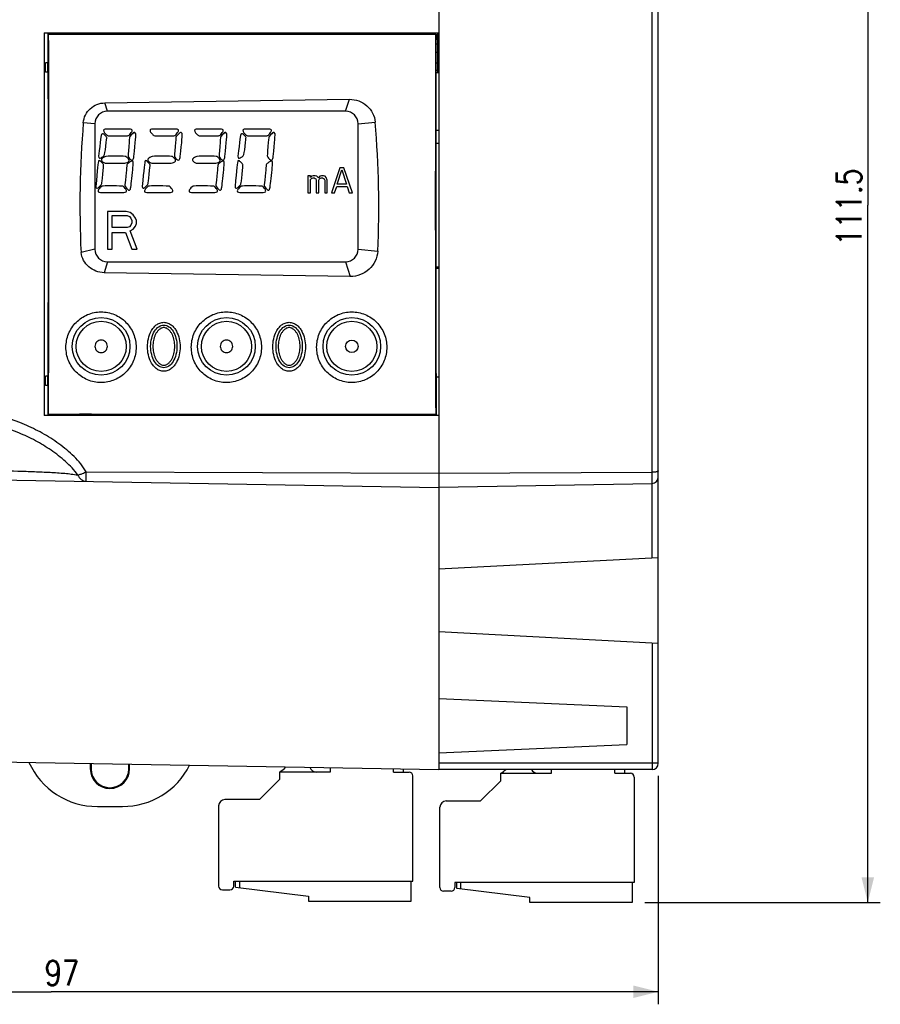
# Model space of a CAD drawing. Extents: x 0 to 594, y 0 to 420.
# Tile 4 of 17: x 250 to 319, y 151 to 230. Entities that reach past the tile are written whole.
import ezdxf

# ---------------------------------------------------------------- set-up
doc = ezdxf.new("R2010")
doc.units = 0
doc.header["$LTSCALE"] = 32.67
doc.layers.get('0').update_dxf_attribs({"linetype": 'CONTINUOUS'})
doc.layers.add('02___PRT_ALL_AXES', color=7, linetype='CONTINUOUS')
doc.layers.add('DESMOLDEO', color=7, linetype='CONTINUOUS')
doc.styles.get("Standard").update_dxf_attribs({"font": 'SIMPLEX.SHX', "width": 0.8})
doc.dimstyles.new('DIMSTYLE_1', dxfattribs={"dimtxt": 2, "dimasz": 2, "dimexe": 1, "dimexo": 1, "dimgap": 0.5, "dimtad": 1, "dimdec": 1, "dimtxsty": 'STANDARD', "dimblk": '_FILLED', "dimblk1": '_FILLED', "dimblk2": '_FILLED', "dimcen": 0.09, "dimazin": 3, "dimtp": 0.3, "dimtm": 0.3, "dimtfac": 1, "dimtdec": 1, "dimtofl": 0, "dimtmove": 0, "dimatfit": 3, "dimtolj": 1})
doc.dimstyles.new('DIMSTYLE_3', dxfattribs={"dimtxt": 2, "dimasz": 2, "dimexe": 1, "dimexo": 1, "dimgap": 0.5, "dimtad": 1, "dimdec": 0, "dimtxsty": 'STANDARD', "dimblk": '_FILLED', "dimblk1": '_FILLED', "dimblk2": '_FILLED', "dimcen": 0.09, "dimazin": 3, "dimtp": 0.3, "dimtm": 0.3, "dimtfac": 1, "dimtdec": 0, "dimtofl": 0, "dimtmove": 0, "dimatfit": 3, "dimtolj": 1})

# ---------------------------------------------------------------- blocks, each defined once
blk = doc.blocks.new('_FILLED')
at = {"color": 0, "linetype": 'BYBLOCK'}
blk.add_solid([(0, 0), (-1, 0.25), (-1, -0.25)], dxfattribs=at)
blk = doc.blocks.new('*D1')
at = {"color": 8}
for p, q in [((299.749, 270.527), (318.588, 270.527)), ((317.588, 270.527), (317.588, 214.902)), ((317.588, 159.277), (317.588, 214.902)), ((299.799, 159.277), (318.588, 159.277))]:
    blk.add_line(p, q, dxfattribs=at)
at = {"color": 8, "xscale": 2, "yscale": 2, "zscale": 2}
for p, rotation in [((317.588, 270.527), 90), ((317.588, 159.277), 270)]:
    blk.add_blockref('_FILLED', p, dxfattribs=dict(at, rotation=rotation))
at = {"color": 8, "insert": (315.088, 214.75), "char_height": 2, "width": 8, "attachment_point": 2, "rotation": 90}
blk.add_mtext('111.5', dxfattribs=at)
blk = doc.blocks.new('*D3')
at = {"color": 8}
for p, q in [((204.024, 170.877), (204.024, 151.151)), ((300.874, 169.377), (300.874, 151.151)), ((204.024, 152.151), (252.449, 152.151)), ((300.874, 152.151), (252.449, 152.151))]:
    blk.add_line(p, q, dxfattribs=at)
at = {"color": 8, "xscale": 2, "yscale": 2, "zscale": 2, "rotation": 180}
blk.add_blockref('_FILLED', (204.024, 152.151), dxfattribs=at)
at = {"color": 8, "xscale": 2, "yscale": 2, "zscale": 2}
blk.add_blockref('_FILLED', (300.874, 152.151), dxfattribs=at)
at = {"color": 8, "insert": (253.29, 154.651), "char_height": 2, "width": 3.2, "attachment_point": 2}
blk.add_mtext('97', dxfattribs=at)

msp = doc.modelspace()

# ---------------------------------------------------------------- linework, layer by layer
at = {"color": 7}
for p, q in [((300.874, 170.377), (300.874, 259.377)), ((300.383, 186.769), (300.383, 242.986)), ((282.184, 228.543), (282.184, 228.627)), ((283.277, 225.477), (283.277, 228.627)), ((283.374, 228.627), (283.374, 198.127)), ((283.277, 228.16), (283.139, 228.16)), ((283.136, 227.09), (283.277, 227.09)), ((283.277, 227.725), (283.138, 227.725)), ((251.974, 225.502), (251.974, 226.252)), ((252.174, 226.252), (251.974, 226.252)), ((252.174, 225.502), (252.174, 226.252)), ((283.134, 226.255), (283.277, 226.255)), ((252.174, 225.502), (251.974, 225.502)), ((283.277, 225.62), (283.132, 225.62)), ((256.709, 223.049), (276.231, 223.335)), ((256.924, 222.377), (256.709, 223.049)), ((275.924, 222.377), (276.231, 223.335)), ((275.924, 222.377), (256.924, 222.377)), ((255.924, 221.377), (255.001, 221.47)), ((276.924, 221.377), (278.289, 221.514)), ((255.924, 221.377), (255.924, 211.377)), ((258.772, 220.944), (256.732, 220.941)), ((262.477, 220.944), (260.436, 220.941)), ((266.034, 220.944), (263.993, 220.941)), ((269.885, 220.944), (267.845, 220.941)), ((276.924, 211.377), (276.924, 221.377)), ((283.374, 219.827), (283.123, 219.823)), ((283.374, 219.803), (283.123, 219.799)), ((275.466, 217.877), (274.799, 215.877)), ((275.258, 216.558), (275.633, 217.707)), ((275.799, 217.877), (275.466, 217.877)), ((275.633, 217.707), (276.008, 216.558)), ((276.466, 215.877), (275.799, 217.877)), ((273.133, 217.239), (272.924, 217.239)), ((272.924, 217.239), (272.924, 215.877)), ((273.133, 217.111), (273.133, 217.239)), ((273.216, 217.196), (273.133, 217.111)), ((273.133, 216.941), (273.216, 217.026)), ((273.133, 215.877), (273.133, 216.941)), ((273.341, 217.239), (273.216, 217.196)), ((273.216, 217.026), (273.341, 217.069)), ((273.508, 217.239), (273.341, 217.239)), ((273.341, 217.069), (273.424, 217.069)), ((273.424, 217.069), (273.508, 217.026)), ((273.633, 217.196), (273.508, 217.239)), ((273.508, 217.026), (273.549, 216.984)), ((273.549, 216.984), (273.591, 216.899)), ((273.591, 216.899), (273.591, 215.877)), ((273.758, 217.069), (273.633, 217.196)), ((273.883, 217.196), (273.758, 217.069)), ((273.799, 216.899), (273.841, 216.984)), ((273.799, 215.877), (273.799, 216.899)), ((273.841, 216.984), (273.883, 217.026)), ((274.008, 217.239), (273.883, 217.196)), ((273.883, 217.026), (273.966, 217.069)), ((273.966, 217.069), (274.091, 217.069)), ((274.174, 217.239), (274.008, 217.239)), ((274.091, 217.069), (274.174, 217.026)), ((274.299, 217.196), (274.174, 217.239)), ((274.174, 217.026), (274.216, 216.984)), ((274.216, 216.984), (274.258, 216.899)), ((274.258, 216.899), (274.258, 215.877)), ((274.383, 217.111), (274.299, 217.196)), ((274.466, 216.899), (274.383, 217.111)), ((274.466, 215.877), (274.466, 216.899)), ((275.049, 215.877), (275.216, 216.388)), ((275.216, 216.388), (276.049, 216.388)), ((276.008, 216.558), (275.258, 216.558)), ((276.049, 216.388), (276.216, 215.877)), ((272.924, 215.877), (273.133, 215.877)), ((273.591, 215.877), (273.799, 215.877)), ((274.258, 215.877), (274.466, 215.877)), ((274.799, 215.877), (275.049, 215.877)), ((276.216, 215.877), (276.466, 215.877)), ((258.424, 214.377), (256.924, 214.377)), ((256.924, 214.377), (256.924, 211.377)), ((257.299, 214.058), (258.487, 214.058)), ((257.299, 213.101), (257.299, 214.058)), ((258.737, 214.313), (258.424, 214.377)), ((258.487, 214.058), (258.674, 213.994)), ((258.674, 213.994), (258.799, 213.867)), ((258.987, 214.122), (258.737, 214.313)), ((258.799, 213.867), (258.862, 213.675)), ((258.862, 213.675), (258.862, 213.484)), ((259.174, 213.867), (258.987, 214.122)), ((259.237, 213.675), (259.174, 213.867)), ((259.237, 213.42), (259.237, 213.675)), ((258.487, 213.101), (257.299, 213.101)), ((258.674, 213.164), (258.487, 213.101)), ((258.799, 213.292), (258.674, 213.164)), ((258.737, 212.845), (258.987, 212.973)), ((259.299, 211.377), (258.737, 212.845)), ((258.862, 213.484), (258.799, 213.292)), ((258.987, 212.973), (259.174, 213.228)), ((259.174, 213.228), (259.237, 213.42)), ((257.299, 212.718), (258.362, 212.718)), ((257.299, 211.377), (257.299, 212.718)), ((258.362, 212.718), (258.862, 211.377)), ((255.924, 211.377), (254.817, 211.115)), ((256.924, 211.377), (257.299, 211.377)), ((258.862, 211.377), (259.299, 211.377)), ((276.924, 211.377), (278.488, 211.221)), ((256.924, 210.377), (256.662, 209.503)), ((256.924, 210.377), (275.924, 210.377)), ((275.924, 210.377), (276.298, 209.209)), ((283.374, 209.951), (283.123, 209.955)), ((283.374, 209.827), (283.123, 209.832)), ((276.298, 209.209), (256.662, 209.503)), ((252.174, 201.252), (251.974, 201.252)), ((251.974, 200.502), (251.974, 201.252)), ((252.174, 200.502), (252.174, 201.252)), ((283.374, 201.182), (283.14, 201.178)), ((252.174, 200.502), (251.974, 200.502)), ((255.223, 193.619), (283.374, 193.504)), ((283.374, 193.511), (300.383, 193.584)), ((240.607, 193.124), (283.374, 192.377)), ((283.374, 192.403), (300.383, 192.7)), ((283.374, 185.877), (300.874, 186.794)), ((283.374, 180.877), (300.874, 179.96)), ((300.383, 179.986), (300.383, 170.377)), ((283.374, 175.532), (298.374, 174.877)), ((298.374, 174.877), (298.374, 171.877)), ((283.374, 171.222), (298.374, 171.877)), ((274.699, 169.677), (270.649, 169.677)), ((270.649, 169.677), (270.649, 169.077)), ((274.699, 170.029), (274.699, 169.677)), ((279.749, 169.677), (279.749, 169.941)), ((279.749, 169.677), (280.999, 169.677)), ((280.549, 169.677), (280.549, 169.927)), ((300.874, 170.377), (283.374, 170.377)), ((300.374, 169.877), (283.374, 169.877)), ((292.349, 169.577), (292.349, 169.877)), ((297.399, 169.577), (297.399, 169.877)), ((298.199, 169.577), (298.199, 169.877)), ((269.049, 167.477), (270.649, 169.077)), ((281.299, 160.977), (281.299, 169.377)), ((286.699, 167.377), (288.299, 168.977)), ((288.299, 169.577), (292.349, 169.577)), ((288.299, 168.977), (288.299, 169.577)), ((297.399, 169.577), (298.649, 169.577)), ((298.949, 169.277), (298.949, 160.877)), ((269.049, 167.477), (266.299, 167.477)), ((283.949, 167.377), (286.699, 167.377)), ((265.799, 166.977), (265.799, 160.577)), ((283.449, 160.477), (283.449, 166.877)), ((266.099, 160.277), (266.699, 160.277)), ((266.999, 160.977), (281.299, 160.977)), ((266.999, 160.577), (266.999, 160.977)), ((267.149, 160.492), (267.149, 160.977)), ((267.149, 160.492), (272.975, 159.777)), ((267.449, 160.977), (267.449, 160.456)), ((281.149, 159.377), (281.149, 160.977)), ((298.949, 160.877), (284.649, 160.877)), ((284.649, 160.877), (284.649, 160.477)), ((284.799, 160.392), (284.799, 160.877)), ((290.625, 159.677), (284.799, 160.392)), ((285.099, 160.877), (285.099, 160.356)), ((298.799, 160.877), (298.799, 159.277)), ((272.975, 159.777), (272.979, 159.377)), ((284.349, 160.177), (283.749, 160.177)), ((290.629, 159.277), (290.625, 159.677)), ((272.979, 159.377), (281.149, 159.377)), ((298.799, 159.277), (290.629, 159.277))]:
    msp.add_line(p, q, dxfattribs=at)
for centre, radius in [((256.424, 203.627), 2.3), ((266.424, 203.627), 2.3), ((276.424, 203.627), 2.3), ((256.424, 203.627), 2), ((266.424, 203.627), 2), ((276.424, 203.627), 2), ((276.424, 203.627), 0.5)]:
    msp.add_circle(centre, radius, dxfattribs=at)
for centre, radius, start, end in [((256.924, 221.377), 1, 90, 180), ((275.924, 221.377), 1, 0, 90), ((256.924, 211.377), 1, 180, 270), ((275.924, 211.377), 1, 270, 360), ((300.374, 193.2), 0.5, 271, 360), ((269.922, 171.102), 1.6, 297.04932, 320.75665), ((273.622, 170.277), 0.6, 201.52223, 270), ((280.999, 169.377), 0.3, 0, 90), ((287.572, 171.002), 1.6, 297.04932, 315.28968), ((291.272, 170.177), 0.6, 210.03641, 270), ((300.374, 170.377), 0.5, 270, 360), ((298.649, 169.277), 0.3, 0, 90), ((266.299, 166.977), 0.5, 90, 180), ((283.949, 166.877), 0.5, 90, 180), ((266.099, 160.577), 0.3, 180, 270), ((266.699, 160.577), 0.3, 270, 360), ((283.749, 160.477), 0.3, 180, 270), ((284.349, 160.477), 0.3, 270, 360)]:
    msp.add_arc(centre, radius, start, end, dxfattribs=at)
for centre, major_axis, start_param, end_param in [((349.694, 214.877), (94.966, 0), 3.065778, 3.184837), ((186.712, 214.877), (91.863, 0), -0.043443, 0.078907)]:
    msp.add_ellipse(centre, major_axis=major_axis, ratio=0.9165, start_param=start_param, end_param=end_param, dxfattribs=at)
for points, knots in [([(255.001, 221.47), (255.018, 221.68), (255.135, 222.098), (255.525, 222.614), (256.072, 222.96), (256.498, 223.046), (256.709, 223.049)], [0, 0, 0, 0, 0.249628, 0.499508, 0.749689, 1, 1, 1, 1]), ([(276.231, 223.335), (276.482, 223.339), (276.989, 223.252), (277.648, 222.859), (278.123, 222.257), (278.268, 221.763), (278.289, 221.514)], [0, 0, 0, 0, 0.250466, 0.500577, 0.750335, 1, 1, 1, 1]), ([(256.662, 209.503), (256.441, 209.507), (255.997, 209.593), (255.418, 209.941), (254.992, 210.467), (254.848, 210.896), (254.817, 211.115)], [0, 0, 0, 0, 0.250095, 0.500166, 0.750129, 1, 1, 1, 1]), ([(278.488, 211.221), (278.475, 210.949), (278.337, 210.405), (277.835, 209.736), (277.122, 209.301), (276.571, 209.204), (276.298, 209.209)], [0, 0, 0, 0, 0.249893, 0.499769, 0.749792, 1, 1, 1, 1]), ([(253.616, 203.561), (253.616, 203.925), (253.76, 204.661), (254.377, 205.596), (255.308, 206.228), (256.413, 206.452), (257.519, 206.23), (258.453, 205.598), (259.072, 204.662), (259.216, 203.925), (259.216, 203.561)], [0, 0, 0, 0, 0.124454, 0.249223, 0.374343, 0.499692, 0.625121, 0.750443, 0.875452, 1, 1, 1, 1]), ([(263.616, 203.561), (263.616, 203.925), (263.76, 204.661), (264.377, 205.596), (265.308, 206.228), (266.413, 206.452), (267.519, 206.23), (268.453, 205.598), (269.072, 204.662), (269.216, 203.925), (269.216, 203.561)], [0, 0, 0, 0, 0.124456, 0.249226, 0.374345, 0.499693, 0.625119, 0.750441, 0.87545, 1, 1, 1, 1]), ([(273.616, 203.561), (273.616, 203.925), (273.76, 204.661), (274.377, 205.596), (275.308, 206.228), (276.413, 206.452), (277.519, 206.23), (278.453, 205.599), (279.072, 204.662), (279.216, 203.925), (279.216, 203.561)], [0, 0, 0, 0, 0.124458, 0.249229, 0.374348, 0.499694, 0.625118, 0.750439, 0.875449, 1, 1, 1, 1]), ([(260.12, 203.594), (260.12, 203.809), (260.165, 204.239), (260.345, 204.752), (260.58, 205.114), (260.81, 205.346), (261.094, 205.509), (261.419, 205.57), (261.744, 205.51), (262.029, 205.347), (262.259, 205.116), (262.495, 204.753), (262.675, 204.239), (262.72, 203.809), (262.72, 203.594)], [0, 0, 0, 0, 0.124664, 0.249345, 0.311888, 0.374468, 0.437072, 0.499698, 0.562367, 0.625073, 0.687773, 0.750432, 0.875278, 1, 1, 1, 1]), ([(260.374, 203.627), (260.374, 204.072), (260.545, 204.735), (261.012, 205.239), (261.424, 205.372), (261.837, 205.239), (262.304, 204.735), (262.474, 204.072), (262.474, 203.627)], [0, 0, 0, 0, 0.25, 0.375, 0.5, 0.625, 0.75, 1, 1, 1, 1]), ([(262.299, 203.627), (262.299, 203.784), (262.277, 204.021), (262.198, 204.325), (262.112, 204.546), (261.997, 204.752), (261.873, 204.906), (261.753, 205.009), (261.653, 205.073), (261.543, 205.117), (261.424, 205.133), (261.306, 205.117), (261.196, 205.073), (261.096, 205.009), (260.976, 204.906), (260.852, 204.752), (260.737, 204.546), (260.651, 204.325), (260.572, 204.021), (260.549, 203.784), (260.549, 203.627)], [0, 0, 0, 0, 0.124886, 0.187401, 0.249911, 0.312406, 0.374877, 0.406164, 0.437461, 0.468743, 0.5, 0.531258, 0.56254, 0.593837, 0.625124, 0.687594, 0.750089, 0.812598, 0.875114, 1, 1, 1, 1]), ([(270.12, 203.594), (270.12, 203.809), (270.165, 204.239), (270.345, 204.752), (270.58, 205.114), (270.81, 205.346), (271.094, 205.509), (271.419, 205.57), (271.744, 205.51), (272.029, 205.347), (272.259, 205.116), (272.495, 204.753), (272.675, 204.239), (272.72, 203.809), (272.72, 203.594)], [0, 0, 0, 0, 0.124666, 0.249348, 0.311891, 0.374471, 0.437073, 0.499699, 0.562366, 0.625071, 0.687771, 0.750429, 0.875276, 1, 1, 1, 1]), ([(270.374, 203.627), (270.374, 204.072), (270.545, 204.735), (271.012, 205.239), (271.424, 205.372), (271.837, 205.239), (272.304, 204.735), (272.474, 204.072), (272.474, 203.627)], [0, 0, 0, 0, 0.25, 0.375, 0.5, 0.625, 0.75, 1, 1, 1, 1]), ([(272.299, 203.627), (272.299, 203.784), (272.277, 204.021), (272.198, 204.325), (272.112, 204.546), (271.997, 204.752), (271.873, 204.906), (271.753, 205.009), (271.653, 205.073), (271.543, 205.117), (271.424, 205.133), (271.306, 205.117), (271.196, 205.073), (271.096, 205.009), (270.976, 204.906), (270.852, 204.752), (270.737, 204.546), (270.651, 204.325), (270.572, 204.021), (270.549, 203.784), (270.549, 203.627)], [0, 0, 0, 0, 0.124886, 0.187401, 0.249911, 0.312406, 0.374877, 0.406164, 0.437461, 0.468743, 0.5, 0.531258, 0.56254, 0.593837, 0.625124, 0.687594, 0.750089, 0.812598, 0.875114, 1, 1, 1, 1]), ([(259.216, 203.561), (259.215, 203.197), (259.072, 202.462), (258.455, 201.527), (257.525, 200.894), (256.419, 200.67), (255.312, 200.892), (254.378, 201.524), (253.76, 202.46), (253.616, 203.197), (253.616, 203.561)], [0, 0, 0, 0, 0.124493, 0.249052, 0.374067, 0.499572, 0.625212, 0.750539, 0.875407, 1, 1, 1, 1]), ([(256.924, 203.627), (256.925, 203.692), (256.898, 203.824), (256.787, 203.99), (256.621, 204.101), (256.424, 204.14), (256.228, 204.101), (256.062, 203.99), (255.95, 203.824), (255.924, 203.692), (255.924, 203.627)], [0, 0, 0, 0, 0.125, 0.25, 0.375, 0.5, 0.625, 0.75, 0.875, 1, 1, 1, 1]), ([(255.924, 203.627), (255.924, 203.562), (255.95, 203.431), (256.062, 203.265), (256.228, 203.153), (256.424, 203.114), (256.621, 203.153), (256.787, 203.265), (256.898, 203.431), (256.924, 203.562), (256.924, 203.627)], [0, 0, 0, 0, 0.125, 0.25, 0.375, 0.5, 0.625, 0.75, 0.875, 1, 1, 1, 1]), ([(262.72, 203.594), (262.72, 203.38), (262.675, 202.95), (262.495, 202.437), (262.26, 202.075), (262.031, 201.843), (261.747, 201.68), (261.422, 201.618), (261.097, 201.678), (260.811, 201.842), (260.581, 202.073), (260.345, 202.435), (260.165, 202.949), (260.12, 203.38), (260.12, 203.594)], [0, 0, 0, 0, 0.124763, 0.249331, 0.311781, 0.374293, 0.436901, 0.499614, 0.562388, 0.62514, 0.687815, 0.750413, 0.875176, 1, 1, 1, 1]), ([(262.474, 203.627), (262.474, 203.182), (262.304, 202.519), (261.837, 202.016), (261.424, 201.883), (261.012, 202.016), (260.545, 202.519), (260.374, 203.182), (260.374, 203.627)], [0, 0, 0, 0, 0.25, 0.375, 0.5, 0.625, 0.75, 1, 1, 1, 1]), ([(260.549, 203.627), (260.549, 203.47), (260.572, 203.234), (260.651, 202.929), (260.737, 202.709), (260.852, 202.502), (260.976, 202.348), (261.096, 202.245), (261.196, 202.182), (261.306, 202.138), (261.424, 202.122), (261.543, 202.138), (261.653, 202.182), (261.753, 202.245), (261.873, 202.348), (261.997, 202.502), (262.112, 202.709), (262.198, 202.929), (262.277, 203.234), (262.299, 203.47), (262.299, 203.627)], [0, 0, 0, 0, 0.124886, 0.187401, 0.249911, 0.312406, 0.374877, 0.406164, 0.437461, 0.468743, 0.5, 0.531258, 0.56254, 0.593837, 0.625124, 0.687594, 0.750089, 0.812598, 0.875114, 1, 1, 1, 1]), ([(269.216, 203.561), (269.215, 203.197), (269.072, 202.462), (268.455, 201.527), (267.525, 200.895), (266.419, 200.67), (265.312, 200.892), (264.378, 201.524), (263.76, 202.46), (263.616, 203.197), (263.616, 203.561)], [0, 0, 0, 0, 0.124495, 0.249055, 0.37407, 0.499573, 0.62521, 0.750536, 0.875405, 1, 1, 1, 1]), ([(266.924, 203.627), (266.925, 203.692), (266.898, 203.824), (266.787, 203.99), (266.621, 204.101), (266.424, 204.14), (266.228, 204.101), (266.062, 203.99), (265.95, 203.824), (265.924, 203.692), (265.924, 203.627)], [0, 0, 0, 0, 0.125, 0.25, 0.375, 0.5, 0.625, 0.75, 0.875, 1, 1, 1, 1]), ([(265.924, 203.627), (265.924, 203.562), (265.95, 203.431), (266.062, 203.265), (266.228, 203.153), (266.424, 203.114), (266.621, 203.153), (266.787, 203.265), (266.898, 203.431), (266.924, 203.562), (266.924, 203.627)], [0, 0, 0, 0, 0.125, 0.25, 0.375, 0.5, 0.625, 0.75, 0.875, 1, 1, 1, 1]), ([(272.72, 203.594), (272.72, 203.38), (272.675, 202.95), (272.495, 202.437), (272.26, 202.075), (272.031, 201.844), (271.747, 201.68), (271.422, 201.618), (271.097, 201.678), (270.811, 201.842), (270.581, 202.073), (270.345, 202.435), (270.165, 202.949), (270.12, 203.38), (270.12, 203.594)], [0, 0, 0, 0, 0.124765, 0.249333, 0.311784, 0.374297, 0.436903, 0.499615, 0.562387, 0.625138, 0.687813, 0.750411, 0.875175, 1, 1, 1, 1]), ([(272.474, 203.627), (272.474, 203.182), (272.304, 202.519), (271.837, 202.016), (271.424, 201.883), (271.012, 202.016), (270.545, 202.519), (270.374, 203.182), (270.374, 203.627)], [0, 0, 0, 0, 0.25, 0.375, 0.5, 0.625, 0.75, 1, 1, 1, 1]), ([(270.549, 203.627), (270.549, 203.47), (270.572, 203.234), (270.651, 202.929), (270.737, 202.709), (270.852, 202.502), (270.976, 202.348), (271.096, 202.245), (271.196, 202.182), (271.306, 202.138), (271.424, 202.122), (271.543, 202.138), (271.653, 202.182), (271.753, 202.245), (271.873, 202.348), (271.997, 202.502), (272.112, 202.709), (272.198, 202.929), (272.277, 203.234), (272.299, 203.47), (272.299, 203.627)], [0, 0, 0, 0, 0.124886, 0.187401, 0.249911, 0.312406, 0.374877, 0.406164, 0.437461, 0.468743, 0.5, 0.531258, 0.56254, 0.593837, 0.625124, 0.687594, 0.750089, 0.812598, 0.875114, 1, 1, 1, 1]), ([(279.216, 203.561), (279.215, 203.198), (279.072, 202.462), (278.455, 201.527), (277.525, 200.895), (276.419, 200.671), (275.312, 200.892), (274.378, 201.524), (273.76, 202.46), (273.616, 203.197), (273.616, 203.561)], [0, 0, 0, 0, 0.124497, 0.249059, 0.374073, 0.499574, 0.625209, 0.750533, 0.875403, 1, 1, 1, 1]), ([(255.228, 193.618), (255.104, 193.847), (254.802, 194.276), (254.09, 195.044), (253.073, 195.883), (251.736, 196.731), (249.834, 197.66), (247.288, 198.444), (245.166, 198.653), (244.107, 198.651)], [0, 0, 0, 0, 0.061619, 0.123574, 0.248002, 0.372952, 0.498222, 0.748973, 1, 1, 1, 1]), ([(254.571, 193.365), (254.434, 193.566), (254.115, 193.94), (253.413, 194.618), (252.444, 195.366), (251.189, 196.126), (249.419, 196.959), (247.062, 197.662), (245.102, 197.848), (244.124, 197.847)], [0, 0, 0, 0, 0.062494, 0.124968, 0.249821, 0.37474, 0.49977, 0.7498, 1, 1, 1, 1]), ([(244.124, 193.803), (245.085, 193.788), (246.971, 193.754), (249.296, 193.7), (251.077, 193.643), (252.321, 193.59), (253.48, 193.516), (254.222, 193.433), (254.571, 193.365)], [0, 0, 0, 0, 0.275498, 0.540996, 0.666834, 0.786343, 0.898078, 1, 1, 1, 1]), ([(254.563, 193.37), (254.609, 193.381), (254.74, 193.414), (254.96, 193.502), (255.134, 193.58), (255.223, 193.629)], [0, 0, 0, 0, 0.198296, 0.570099, 1, 1, 1, 1]), ([(254.563, 193.37), (254.594, 193.297), (254.673, 193.163), (254.874, 192.954), (255.086, 192.872), (255.221, 192.87)], [0, 0, 0, 0, 0.274012, 0.531904, 1, 1, 1, 1]), ([(255.221, 192.869), (255.22, 192.869), (255.223, 192.875), (255.221, 192.884), (255.223, 192.901), (255.223, 192.936), (255.224, 192.996), (255.224, 193.084), (255.224, 193.194), (255.224, 193.375), (255.223, 193.518), (255.223, 193.619)], [0, 0, 0, 0, 0.004436, 0.017678, 0.039862, 0.070909, 0.158507, 0.277973, 0.426188, 0.599145, 1, 1, 1, 1]), ([(300.874, 193.709), (300.874, 193.689), (300.848, 193.666), (300.816, 193.65), (300.791, 193.64), (300.762, 193.63), (300.717, 193.618), (300.654, 193.605), (300.57, 193.593), (300.478, 193.586), (300.415, 193.585), (300.383, 193.584)], [0, 0, 0, 0, 0.11448, 0.158835, 0.20992, 0.267581, 0.3315, 0.476248, 0.639691, 0.816318, 1, 1, 1, 1]), ([(300.383, 170.377), (300.383, 170.345), (300.383, 170.281), (300.383, 170.188), (300.382, 170.115), (300.381, 170.061), (300.381, 170.025), (300.38, 169.992), (300.379, 169.963), (300.379, 169.938), (300.378, 169.917), (300.377, 169.902), (300.377, 169.893), (300.376, 169.887), (300.376, 169.883), (300.375, 169.88), (300.375, 169.878), (300.375, 169.877), (300.374, 169.877)], [0, 0, 0, 0, 0.194962, 0.382427, 0.555204, 0.633981, 0.706654, 0.772525, 0.830961, 0.8814, 0.923359, 0.956436, 0.969544, 0.980323, 0.988751, 0.994815, 0.998523, 1, 1, 1, 1])]:
    msp.add_open_spline(points, degree=3, knots=knots, dxfattribs=at)
for points in [[(256.632, 220.903), (256.619, 220.883), (256.619, 220.848), (256.627, 220.807)], [(256.627, 220.807), (256.636, 220.766), (256.677, 220.698), (256.752, 220.605)], [(256.732, 220.941), (256.677, 220.937), (256.646, 220.924), (256.632, 220.903)], [(258.761, 220.606), (258.848, 220.708), (258.892, 220.777), (258.899, 220.818)], [(258.884, 220.91), (258.872, 220.931), (258.834, 220.944), (258.772, 220.944)], [(258.899, 220.818), (258.906, 220.855), (258.899, 220.886), (258.884, 220.91)], [(259.172, 220.619), (259.139, 220.674), (259.094, 220.694), (259.039, 220.677)], [(260.337, 220.903), (260.323, 220.883), (260.323, 220.848), (260.332, 220.807)], [(260.332, 220.807), (260.34, 220.766), (260.381, 220.698), (260.457, 220.605)], [(260.436, 220.941), (260.381, 220.937), (260.351, 220.924), (260.337, 220.903)], [(262.465, 220.606), (262.552, 220.708), (262.596, 220.777), (262.604, 220.818)], [(262.589, 220.91), (262.576, 220.931), (262.538, 220.944), (262.477, 220.944)], [(262.604, 220.818), (262.61, 220.855), (262.603, 220.886), (262.589, 220.91)], [(262.876, 220.619), (262.843, 220.674), (262.798, 220.694), (262.744, 220.677)], [(263.894, 220.903), (263.88, 220.883), (263.88, 220.848), (263.889, 220.807)], [(263.889, 220.807), (263.897, 220.766), (263.939, 220.698), (264.014, 220.605)], [(263.993, 220.941), (263.939, 220.937), (263.908, 220.924), (263.894, 220.903)], [(266.023, 220.606), (266.109, 220.708), (266.154, 220.777), (266.161, 220.818)], [(266.146, 220.91), (266.133, 220.931), (266.095, 220.944), (266.034, 220.944)], [(266.161, 220.818), (266.167, 220.855), (266.161, 220.886), (266.146, 220.91)], [(266.434, 220.619), (266.4, 220.674), (266.356, 220.694), (266.301, 220.677)], [(267.746, 220.903), (267.732, 220.883), (267.732, 220.848), (267.741, 220.807)], [(267.741, 220.807), (267.749, 220.766), (267.79, 220.698), (267.866, 220.605)], [(267.845, 220.941), (267.79, 220.937), (267.759, 220.924), (267.746, 220.903)], [(269.874, 220.606), (269.961, 220.708), (270.005, 220.777), (270.012, 220.818)], [(269.998, 220.91), (269.985, 220.931), (269.947, 220.944), (269.885, 220.944)], [(270.012, 220.818), (270.019, 220.855), (270.012, 220.886), (269.998, 220.91)], [(270.285, 220.619), (270.252, 220.674), (270.207, 220.694), (270.153, 220.677)], [(256.465, 220.568), (256.434, 220.568), (256.352, 219.979), (256.222, 218.801)], [(256.716, 220.487), (256.619, 220.588), (256.533, 220.616), (256.465, 220.568)], [(256.869, 220.297), (256.865, 220.325), (256.814, 220.386), (256.716, 220.487)], [(256.752, 220.605), (256.828, 220.513), (256.886, 220.458), (256.927, 220.444)], [(256.797, 219.595), (256.845, 220.037), (256.869, 220.27), (256.869, 220.297)], [(256.927, 220.444), (256.947, 220.424), (257.228, 220.42), (257.776, 220.424)], [(257.776, 220.424), (258.289, 220.427), (258.56, 220.431), (258.587, 220.441)], [(258.587, 220.441), (258.615, 220.448), (258.673, 220.503), (258.761, 220.606)], [(258.687, 220.311), (258.687, 220.297), (258.663, 220.047), (258.62, 219.558)], [(258.7, 220.342), (258.693, 220.331), (258.687, 220.321), (258.687, 220.311)], [(258.717, 220.366), (258.711, 220.359), (258.707, 220.349), (258.7, 220.342)], [(259.039, 220.677), (258.984, 220.66), (258.878, 220.557), (258.717, 220.366)], [(259.037, 218.785), (259.163, 219.948), (259.207, 220.561), (259.172, 220.619)], [(260.457, 220.605), (260.532, 220.513), (260.59, 220.458), (260.631, 220.444)], [(260.631, 220.444), (260.652, 220.424), (260.933, 220.42), (261.48, 220.424)], [(261.48, 220.424), (261.994, 220.427), (262.264, 220.431), (262.292, 220.441)], [(262.292, 220.441), (262.319, 220.448), (262.377, 220.503), (262.465, 220.606)], [(262.391, 220.311), (262.391, 220.297), (262.367, 220.047), (262.324, 219.558)], [(262.405, 220.342), (262.398, 220.331), (262.391, 220.321), (262.391, 220.311)], [(262.422, 220.366), (262.415, 220.359), (262.412, 220.349), (262.405, 220.342)], [(262.744, 220.677), (262.689, 220.66), (262.583, 220.557), (262.422, 220.366)], [(262.741, 218.785), (262.867, 219.948), (262.911, 220.561), (262.876, 220.619)], [(264.014, 220.605), (264.089, 220.513), (264.147, 220.458), (264.188, 220.444)], [(264.188, 220.444), (264.209, 220.424), (264.49, 220.42), (265.038, 220.424)], [(265.038, 220.424), (265.551, 220.427), (265.822, 220.431), (265.849, 220.441)], [(265.849, 220.441), (265.876, 220.448), (265.935, 220.503), (266.023, 220.606)], [(265.948, 220.311), (265.948, 220.297), (265.924, 220.047), (265.882, 219.558)], [(265.962, 220.342), (265.955, 220.331), (265.948, 220.321), (265.948, 220.311)], [(265.979, 220.366), (265.972, 220.359), (265.969, 220.349), (265.962, 220.342)], [(266.301, 220.677), (266.246, 220.66), (266.14, 220.557), (265.979, 220.366)], [(266.298, 218.785), (266.424, 219.948), (266.469, 220.561), (266.434, 220.619)], [(267.578, 220.568), (267.547, 220.568), (267.465, 219.979), (267.335, 218.801)], [(267.83, 220.487), (267.732, 220.588), (267.646, 220.616), (267.578, 220.568)], [(267.982, 220.297), (267.978, 220.325), (267.927, 220.386), (267.83, 220.487)], [(267.866, 220.605), (267.941, 220.513), (267.999, 220.458), (268.04, 220.444)], [(267.91, 219.595), (267.958, 220.037), (267.982, 220.27), (267.982, 220.297)], [(268.04, 220.444), (268.061, 220.424), (268.341, 220.42), (268.889, 220.424)], [(268.889, 220.424), (269.403, 220.427), (269.673, 220.431), (269.701, 220.441)], [(269.701, 220.441), (269.728, 220.448), (269.786, 220.503), (269.874, 220.606)], [(269.8, 220.311), (269.8, 220.297), (269.776, 220.047), (269.733, 219.558)], [(269.814, 220.342), (269.807, 220.331), (269.8, 220.321), (269.8, 220.311)], [(269.831, 220.366), (269.824, 220.359), (269.82, 220.349), (269.814, 220.342)], [(270.153, 220.677), (270.098, 220.66), (269.992, 220.557), (269.831, 220.366)], [(270.15, 218.785), (270.276, 219.948), (270.32, 220.561), (270.285, 220.619)], [(256.677, 218.873), (256.708, 218.914), (256.749, 219.154), (256.797, 219.595)], [(258.62, 219.558), (258.577, 219.065), (258.56, 218.805), (258.573, 218.773)], [(262.324, 219.558), (262.281, 219.065), (262.264, 218.805), (262.277, 218.773)], [(265.882, 219.558), (265.839, 219.065), (265.822, 218.805), (265.835, 218.773)], [(267.79, 218.873), (267.821, 218.914), (267.862, 219.154), (267.91, 219.595)], [(269.733, 219.558), (269.69, 219.065), (269.673, 218.805), (269.686, 218.773)], [(256.222, 218.424), (256.194, 218.387), (256.119, 217.709), (255.999, 216.391)], [(256.222, 218.801), (256.222, 218.698), (256.242, 218.64), (256.28, 218.633)], [(256.32, 218.441), (256.28, 218.469), (256.249, 218.462), (256.222, 218.424)], [(256.28, 218.633), (256.314, 218.623), (256.382, 218.65), (256.483, 218.714)], [(256.477, 218.294), (256.41, 218.363), (256.359, 218.414), (256.32, 218.441)], [(256.448, 218.548), (256.441, 218.517), (256.448, 218.476), (256.473, 218.427)], [(256.534, 218.649), (256.482, 218.613), (256.454, 218.579), (256.448, 218.548)], [(256.473, 218.427), (256.499, 218.377), (256.533, 218.339), (256.573, 218.317)], [(256.483, 218.714), (256.581, 218.777), (256.646, 218.832), (256.677, 218.873)], [(256.711, 218.753), (256.643, 218.719), (256.584, 218.685), (256.534, 218.649)], [(257.584, 218.798), (257.067, 218.798), (256.776, 218.784), (256.711, 218.753)], [(258.409, 218.767), (258.375, 218.787), (258.101, 218.798), (257.584, 218.798)], [(258.504, 218.694), (258.474, 218.722), (258.444, 218.746), (258.409, 218.767)], [(258.591, 218.596), (258.563, 218.63), (258.536, 218.664), (258.504, 218.694)], [(258.557, 218.325), (258.587, 218.346), (258.611, 218.363), (258.626, 218.383)], [(258.748, 218.346), (258.67, 218.298), (258.608, 218.253), (258.563, 218.212)], [(258.573, 218.773), (258.587, 218.739), (258.615, 218.698), (258.663, 218.644)], [(258.642, 218.507), (258.632, 218.527), (258.615, 218.558), (258.591, 218.596)], [(258.626, 218.383), (258.639, 218.401), (258.649, 218.421), (258.652, 218.442)], [(258.652, 218.442), (258.656, 218.462), (258.652, 218.486), (258.642, 218.507)], [(258.663, 218.644), (258.711, 218.589), (258.759, 218.541), (258.812, 218.501)], [(258.909, 218.411), (258.878, 218.414), (258.824, 218.394), (258.748, 218.346)], [(258.812, 218.501), (258.865, 218.462), (258.913, 218.466), (258.954, 218.513)], [(258.899, 217.257), (258.967, 217.949), (258.995, 218.311), (258.981, 218.349)], [(258.981, 218.349), (258.964, 218.383), (258.94, 218.404), (258.909, 218.411)], [(258.954, 218.513), (258.995, 218.561), (259.022, 218.65), (259.037, 218.785)], [(259.926, 218.424), (259.899, 218.387), (259.823, 217.709), (259.703, 216.391)], [(260.025, 218.441), (259.984, 218.469), (259.953, 218.462), (259.926, 218.424)], [(260.182, 218.294), (260.114, 218.363), (260.063, 218.414), (260.025, 218.441)], [(260.152, 218.548), (260.145, 218.517), (260.152, 218.476), (260.177, 218.427)], [(260.238, 218.649), (260.186, 218.613), (260.159, 218.579), (260.152, 218.548)], [(260.177, 218.427), (260.203, 218.377), (260.238, 218.339), (260.278, 218.317)], [(260.416, 218.753), (260.347, 218.719), (260.289, 218.685), (260.238, 218.649)], [(261.289, 218.798), (260.772, 218.798), (260.481, 218.784), (260.416, 218.753)], [(262.114, 218.767), (262.079, 218.787), (261.806, 218.798), (261.289, 218.798)], [(262.209, 218.694), (262.179, 218.722), (262.148, 218.746), (262.114, 218.767)], [(262.295, 218.596), (262.268, 218.63), (262.24, 218.664), (262.209, 218.694)], [(262.261, 218.325), (262.292, 218.346), (262.316, 218.363), (262.33, 218.383)], [(262.277, 218.773), (262.292, 218.739), (262.319, 218.698), (262.367, 218.644)], [(262.347, 218.507), (262.336, 218.527), (262.319, 218.558), (262.295, 218.596)], [(262.33, 218.383), (262.343, 218.401), (262.353, 218.421), (262.357, 218.442)], [(262.357, 218.442), (262.36, 218.462), (262.357, 218.486), (262.347, 218.507)], [(262.367, 218.644), (262.415, 218.589), (262.463, 218.541), (262.516, 218.501)], [(262.516, 218.501), (262.569, 218.462), (262.617, 218.466), (262.658, 218.513)], [(262.658, 218.513), (262.699, 218.561), (262.727, 218.65), (262.741, 218.785)], [(263.709, 218.548), (263.702, 218.517), (263.709, 218.476), (263.734, 218.427)], [(263.796, 218.649), (263.743, 218.613), (263.716, 218.579), (263.709, 218.548)], [(263.734, 218.427), (263.761, 218.377), (263.795, 218.339), (263.835, 218.317)], [(263.973, 218.753), (263.904, 218.719), (263.846, 218.685), (263.796, 218.649)], [(264.846, 218.798), (264.329, 218.798), (264.038, 218.784), (263.973, 218.753)], [(265.671, 218.767), (265.637, 218.787), (265.363, 218.798), (264.846, 218.798)], [(265.766, 218.694), (265.736, 218.722), (265.705, 218.746), (265.671, 218.767)], [(265.852, 218.596), (265.825, 218.63), (265.798, 218.664), (265.766, 218.694)], [(265.818, 218.325), (265.849, 218.346), (265.873, 218.363), (265.887, 218.383)], [(266.009, 218.346), (265.931, 218.298), (265.87, 218.253), (265.825, 218.212)], [(265.835, 218.773), (265.849, 218.739), (265.876, 218.698), (265.924, 218.644)], [(265.904, 218.507), (265.893, 218.527), (265.876, 218.558), (265.852, 218.596)], [(265.887, 218.383), (265.9, 218.401), (265.911, 218.421), (265.914, 218.442)], [(265.914, 218.442), (265.917, 218.462), (265.914, 218.486), (265.904, 218.507)], [(265.924, 218.644), (265.972, 218.589), (266.02, 218.541), (266.073, 218.501)], [(266.171, 218.411), (266.14, 218.414), (266.085, 218.394), (266.009, 218.346)], [(266.073, 218.501), (266.126, 218.462), (266.174, 218.466), (266.215, 218.513)], [(266.161, 217.257), (266.229, 217.949), (266.256, 218.311), (266.243, 218.349)], [(266.243, 218.349), (266.226, 218.383), (266.202, 218.404), (266.171, 218.411)], [(266.215, 218.513), (266.256, 218.561), (266.284, 218.65), (266.298, 218.785)], [(267.335, 218.424), (267.307, 218.387), (267.232, 217.709), (267.112, 216.391)], [(267.335, 218.801), (267.335, 218.698), (267.355, 218.64), (267.393, 218.633)], [(267.434, 218.441), (267.393, 218.469), (267.362, 218.462), (267.335, 218.424)], [(267.393, 218.633), (267.427, 218.623), (267.496, 218.65), (267.596, 218.714)], [(267.591, 218.294), (267.523, 218.363), (267.472, 218.414), (267.434, 218.441)], [(267.596, 218.714), (267.694, 218.777), (267.759, 218.832), (267.79, 218.873)], [(269.861, 218.346), (269.783, 218.298), (269.721, 218.253), (269.677, 218.212)], [(269.686, 218.773), (269.701, 218.739), (269.728, 218.698), (269.776, 218.644)], [(269.776, 218.644), (269.824, 218.589), (269.872, 218.541), (269.925, 218.501)], [(270.022, 218.411), (269.992, 218.414), (269.937, 218.394), (269.861, 218.346)], [(269.925, 218.501), (269.978, 218.462), (270.026, 218.466), (270.067, 218.513)], [(270.012, 217.257), (270.081, 217.949), (270.108, 218.311), (270.094, 218.349)], [(270.094, 218.349), (270.077, 218.383), (270.053, 218.404), (270.022, 218.411)], [(270.067, 218.513), (270.108, 218.561), (270.135, 218.65), (270.15, 218.785)], [(256.595, 218.168), (256.581, 218.181), (256.543, 218.226), (256.477, 218.294)], [(256.557, 217.356), (256.605, 217.822), (256.626, 218.072), (256.618, 218.103)], [(256.573, 218.317), (256.615, 218.294), (256.653, 218.277), (256.684, 218.264)], [(256.618, 218.103), (256.612, 218.13), (256.605, 218.154), (256.595, 218.168)], [(256.684, 218.264), (256.715, 218.25), (256.992, 218.243), (257.516, 218.236)], [(257.516, 218.236), (258.04, 218.229), (258.337, 218.24), (258.406, 218.26)], [(258.485, 218.109), (258.478, 218.079), (258.423, 217.545), (258.324, 216.511)], [(258.406, 218.26), (258.474, 218.281), (258.526, 218.305), (258.557, 218.325)], [(258.563, 218.212), (258.519, 218.171), (258.491, 218.137), (258.485, 218.109)], [(260.299, 218.168), (260.285, 218.181), (260.248, 218.226), (260.182, 218.294)], [(260.262, 217.356), (260.309, 217.822), (260.33, 218.072), (260.323, 218.103)], [(260.278, 218.317), (260.32, 218.294), (260.357, 218.277), (260.388, 218.264)], [(260.323, 218.103), (260.316, 218.13), (260.309, 218.154), (260.299, 218.168)], [(260.388, 218.264), (260.419, 218.25), (260.696, 218.243), (261.22, 218.236)], [(261.22, 218.236), (261.744, 218.229), (262.042, 218.24), (262.11, 218.26)], [(262.11, 218.26), (262.179, 218.281), (262.23, 218.305), (262.261, 218.325)], [(263.835, 218.317), (263.877, 218.294), (263.915, 218.277), (263.945, 218.264)], [(263.945, 218.264), (263.976, 218.25), (264.254, 218.243), (264.777, 218.236)], [(264.777, 218.236), (265.301, 218.229), (265.599, 218.24), (265.668, 218.26)], [(265.747, 218.109), (265.739, 218.079), (265.685, 217.545), (265.585, 216.511)], [(265.668, 218.26), (265.736, 218.281), (265.787, 218.305), (265.818, 218.325)], [(265.825, 218.212), (265.78, 218.171), (265.753, 218.137), (265.747, 218.109)], [(267.708, 218.168), (267.694, 218.181), (267.657, 218.226), (267.591, 218.294)], [(267.67, 217.356), (267.718, 217.822), (267.739, 218.072), (267.732, 218.103)], [(267.732, 218.103), (267.725, 218.13), (267.718, 218.154), (267.708, 218.168)], [(269.598, 218.109), (269.591, 218.079), (269.536, 217.545), (269.437, 216.511)], [(269.677, 218.212), (269.632, 218.171), (269.605, 218.137), (269.598, 218.109)], [(256.467, 216.607), (256.478, 216.641), (256.509, 216.891), (256.557, 217.356)], [(258.737, 216.138), (258.776, 216.192), (258.83, 216.565), (258.899, 217.257)], [(260.171, 216.607), (260.183, 216.641), (260.214, 216.891), (260.262, 217.356)], [(265.998, 216.138), (266.037, 216.192), (266.092, 216.565), (266.161, 217.257)], [(267.58, 216.607), (267.592, 216.641), (267.622, 216.891), (267.67, 217.356)], [(269.85, 216.138), (269.889, 216.192), (269.944, 216.565), (270.012, 217.257)], [(255.999, 216.391), (255.999, 216.322), (256.009, 216.278), (256.03, 216.264)], [(256.03, 216.264), (256.05, 216.247), (256.078, 216.24), (256.115, 216.247)], [(256.115, 216.247), (256.15, 216.254), (256.208, 216.295), (256.284, 216.373)], [(256.173, 216.039), (256.153, 215.973), (256.18, 215.935), (256.256, 215.922)], [(256.324, 216.264), (256.242, 216.175), (256.191, 216.1), (256.173, 216.039)], [(256.284, 216.373), (256.359, 216.449), (256.403, 216.5), (256.424, 216.521)], [(256.472, 216.405), (256.458, 216.398), (256.406, 216.353), (256.324, 216.264)], [(256.424, 216.521), (256.441, 216.541), (256.454, 216.572), (256.467, 216.607)], [(256.519, 216.418), (256.499, 216.415), (256.485, 216.411), (256.472, 216.405)], [(257.321, 216.422), (256.807, 216.422), (256.54, 216.422), (256.519, 216.418)], [(258.122, 216.411), (258.091, 216.418), (257.824, 216.422), (257.321, 216.422)], [(258.204, 216.377), (258.18, 216.391), (258.153, 216.401), (258.122, 216.411)], [(258.34, 216.222), (258.272, 216.312), (258.228, 216.363), (258.204, 216.377)], [(258.324, 216.511), (258.324, 216.473), (258.324, 216.449), (258.327, 216.435)], [(258.327, 216.435), (258.327, 216.422), (258.334, 216.405), (258.344, 216.391)], [(258.44, 216.018), (258.44, 216.066), (258.406, 216.134), (258.34, 216.222)], [(258.344, 216.391), (258.351, 216.377), (258.389, 216.326), (258.455, 216.242)], [(258.345, 215.924), (258.406, 215.939), (258.44, 215.97), (258.44, 216.018)], [(258.455, 216.242), (258.522, 216.158), (258.577, 216.107), (258.618, 216.086)], [(258.618, 216.086), (258.659, 216.066), (258.697, 216.083), (258.737, 216.138)], [(259.703, 216.391), (259.703, 216.322), (259.714, 216.278), (259.734, 216.264)], [(259.734, 216.264), (259.755, 216.247), (259.782, 216.24), (259.82, 216.247)], [(259.82, 216.247), (259.854, 216.254), (259.912, 216.295), (259.988, 216.373)], [(259.877, 216.039), (259.858, 215.973), (259.885, 215.935), (259.96, 215.922)], [(260.029, 216.264), (259.947, 216.175), (259.895, 216.1), (259.877, 216.039)], [(259.988, 216.373), (260.063, 216.449), (260.107, 216.5), (260.128, 216.521)], [(260.176, 216.405), (260.162, 216.398), (260.111, 216.353), (260.029, 216.264)], [(260.128, 216.521), (260.145, 216.541), (260.159, 216.572), (260.171, 216.607)], [(260.224, 216.418), (260.203, 216.415), (260.19, 216.411), (260.176, 216.405)], [(261.025, 216.422), (260.511, 216.422), (260.244, 216.422), (260.224, 216.418)], [(261.826, 216.411), (261.795, 216.418), (261.528, 216.422), (261.025, 216.422)], [(261.908, 216.377), (261.884, 216.391), (261.857, 216.401), (261.826, 216.411)], [(262.044, 216.222), (261.977, 216.312), (261.932, 216.363), (261.908, 216.377)], [(262.145, 216.018), (262.145, 216.066), (262.11, 216.134), (262.044, 216.222)], [(262.049, 215.924), (262.11, 215.939), (262.145, 215.97), (262.145, 216.018)], [(263.434, 216.039), (263.415, 215.973), (263.442, 215.935), (263.517, 215.922)], [(263.586, 216.264), (263.504, 216.175), (263.452, 216.1), (263.434, 216.039)], [(263.733, 216.405), (263.719, 216.398), (263.668, 216.353), (263.586, 216.264)], [(263.781, 216.418), (263.761, 216.415), (263.747, 216.411), (263.733, 216.405)], [(264.582, 216.422), (264.069, 216.422), (263.802, 216.422), (263.781, 216.418)], [(265.383, 216.411), (265.353, 216.418), (265.085, 216.422), (264.582, 216.422)], [(265.466, 216.377), (265.442, 216.391), (265.414, 216.401), (265.383, 216.411)], [(265.601, 216.222), (265.534, 216.312), (265.489, 216.363), (265.466, 216.377)], [(265.585, 216.511), (265.585, 216.473), (265.585, 216.449), (265.589, 216.435)], [(265.589, 216.435), (265.589, 216.422), (265.596, 216.405), (265.606, 216.391)], [(265.702, 216.018), (265.702, 216.066), (265.668, 216.134), (265.601, 216.222)], [(265.606, 216.391), (265.613, 216.377), (265.65, 216.326), (265.717, 216.242)], [(265.606, 215.924), (265.668, 215.939), (265.702, 215.97), (265.702, 216.018)], [(265.717, 216.242), (265.784, 216.158), (265.839, 216.107), (265.88, 216.086)], [(265.88, 216.086), (265.921, 216.066), (265.959, 216.083), (265.998, 216.138)], [(267.112, 216.391), (267.112, 216.322), (267.123, 216.278), (267.143, 216.264)], [(267.143, 216.264), (267.164, 216.247), (267.191, 216.24), (267.229, 216.247)], [(267.229, 216.247), (267.263, 216.254), (267.321, 216.295), (267.397, 216.373)], [(267.286, 216.039), (267.266, 215.973), (267.294, 215.935), (267.369, 215.922)], [(267.438, 216.264), (267.355, 216.175), (267.304, 216.1), (267.286, 216.039)], [(267.397, 216.373), (267.472, 216.449), (267.516, 216.5), (267.537, 216.521)], [(267.585, 216.405), (267.571, 216.398), (267.52, 216.353), (267.438, 216.264)], [(267.537, 216.521), (267.554, 216.541), (267.568, 216.572), (267.58, 216.607)], [(267.633, 216.418), (267.612, 216.415), (267.598, 216.411), (267.585, 216.405)], [(268.434, 216.422), (267.92, 216.422), (267.653, 216.422), (267.633, 216.418)], [(269.235, 216.411), (269.204, 216.418), (268.937, 216.422), (268.434, 216.422)], [(269.317, 216.377), (269.293, 216.391), (269.266, 216.401), (269.235, 216.411)], [(269.453, 216.222), (269.386, 216.312), (269.341, 216.363), (269.317, 216.377)], [(269.437, 216.511), (269.437, 216.473), (269.437, 216.449), (269.44, 216.435)], [(269.44, 216.435), (269.44, 216.422), (269.447, 216.405), (269.458, 216.391)], [(269.553, 216.018), (269.553, 216.066), (269.519, 216.134), (269.453, 216.222)], [(269.458, 216.391), (269.464, 216.377), (269.502, 216.326), (269.569, 216.242)], [(269.458, 215.924), (269.519, 215.939), (269.553, 215.97), (269.553, 216.018)], [(269.569, 216.242), (269.636, 216.158), (269.69, 216.107), (269.731, 216.086)], [(269.731, 216.086), (269.773, 216.066), (269.81, 216.083), (269.85, 216.138)], [(256.256, 215.922), (256.331, 215.908), (256.684, 215.905), (257.314, 215.905)], [(257.314, 215.905), (257.937, 215.905), (258.283, 215.908), (258.345, 215.924)], [(259.96, 215.922), (260.036, 215.908), (260.388, 215.905), (261.018, 215.905)], [(261.018, 215.905), (261.641, 215.905), (261.987, 215.908), (262.049, 215.924)], [(263.517, 215.922), (263.593, 215.908), (263.945, 215.905), (264.575, 215.905)], [(264.575, 215.905), (265.198, 215.905), (265.544, 215.908), (265.606, 215.924)], [(267.369, 215.922), (267.444, 215.908), (267.797, 215.905), (268.427, 215.905)], [(268.427, 215.905), (269.05, 215.905), (269.396, 215.908), (269.458, 215.924)]]:
    msp.add_open_spline(points, degree=3, dxfattribs=at)
at = {"layer": '02___PRT_ALL_AXES', "color": 7}
for p, q in [((283.132, 225.477), (283.374, 225.477)), ((283.124, 220.877), (283.374, 220.877))]:
    msp.add_line(p, q, dxfattribs=at)
at = {"layer": 'DESMOLDEO', "color": 7}
for p, q in [((283.374, 259.877), (283.374, 228.627)), ((251.874, 228.627), (251.874, 198.127)), ((251.874, 228.627), (283.374, 228.627)), ((252.235, 228.517), (252.197, 228.555)), ((252.197, 228.555), (254.697, 228.554)), ((254.716, 228.636), (254.716, 228.536)), ((255.633, 228.636), (255.633, 228.536)), ((255.651, 228.554), (277.204, 228.547)), ((277.222, 228.627), (277.222, 228.53)), ((278.127, 228.627), (278.127, 228.53)), ((278.144, 228.547), (280.705, 228.546)), ((280.709, 228.543), (280.705, 228.546)), ((280.709, 228.543), (283.14, 228.543)), ((283.14, 228.543), (283.105, 228.507)), ((283.105, 228.507), (252.235, 228.517)), ((255.633, 228.536), (254.716, 228.536)), ((277.222, 228.53), (278.127, 228.53)), ((283.374, 198.127), (251.874, 198.127)), ((252.187, 198.19), (252.225, 198.228)), ((252.187, 198.19), (254.688, 198.191)), ((252.225, 198.228), (283.114, 198.238)), ((255.643, 198.209), (254.706, 198.209)), ((254.706, 198.209), (254.706, 198.109)), ((255.643, 198.209), (255.643, 198.109)), ((255.661, 198.191), (277.195, 198.198)), ((277.212, 198.215), (278.137, 198.215)), ((277.212, 198.215), (277.212, 198.127)), ((278.137, 198.215), (278.137, 198.127)), ((278.154, 198.198), (280.696, 198.199)), ((280.696, 198.199), (280.699, 198.202)), ((280.699, 198.202), (283.15, 198.202)), ((283.114, 198.238), (283.15, 198.202)), ((283.374, 198.127), (283.374, 169.877)), ((240.824, 170.62), (283.374, 169.877)), ((255.558, 170.363), (255.558, 169.927)), ((255.558, 169.927), (255.624, 169.927)), ((255.624, 170.362), (255.624, 169.927)), ((258.624, 169.927), (258.624, 170.309)), ((258.691, 169.927), (258.624, 169.927)), ((258.691, 169.927), (258.691, 170.308)), ((256.124, 166.927), (258.124, 166.927))]:
    msp.add_line(p, q, dxfattribs=at)
for centre, radius, start, end in [((256.124, 172.927), 6, 204.41459, 270), ((257.124, 169.927), 1.566, 180, 360), ((257.124, 169.927), 1.5, 180, 360), ((258.124, 172.927), 6, 270, 333.21872)]:
    msp.add_arc(centre, radius, start, end, dxfattribs=at)
for centre, major_axis, start_param, end_param in [((250.765, 214.877), (0, 83.178), 4.510394, 4.877579), ((253.265, 214.877), (0, 83.222), -1.405703, -1.404814), ((279.265, 214.877), (0, 83.675), -1.406704, -1.405722), ((284.585, 214.877), (0, 83.9), 1.40719, 1.770878), ((250.765, 214.877), (0, 85.325), -1.767182, -1.410253), ((284.585, 214.877), (0, 85.916), 1.411478, 1.765701), ((253.265, 214.877), (0, 83.222), -1.773451, -1.772675), ((279.265, 214.877), (0, 83.675), -1.772337, -1.771466)]:
    msp.add_ellipse(centre, major_axis=major_axis, ratio=0.017455, start_param=start_param, end_param=end_param, dxfattribs=at)

# ---------------------------------------------------------------- dimensions: what is measured, and where the dimension line sits
at = {"color": 8}
dim = msp.add_linear_dim(base=(317.587641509, 159.277254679), p1=(298.749433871, 270.527254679), p2=(298.799433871, 159.277254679), angle=270, dimstyle='DIMSTYLE_1', dxfattribs=at)
dim.commit()
dim.dimension.update_dxf_attribs({"geometry": '*D1', "text_midpoint": (317.587641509, 214.999965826), "dimtype": 160})
dim = msp.add_linear_dim(base=(300.874, 152.151), p1=(204.024, 171.877), p2=(300.874, 170.377), dimstyle='DIMSTYLE_3', dxfattribs=at)
dim.commit()
dim.dimension.update_dxf_attribs({"geometry": '*D3', "text_midpoint": (253.29, 152.151), "dimtype": 160})

doc.saveas('drawing.dxf')
